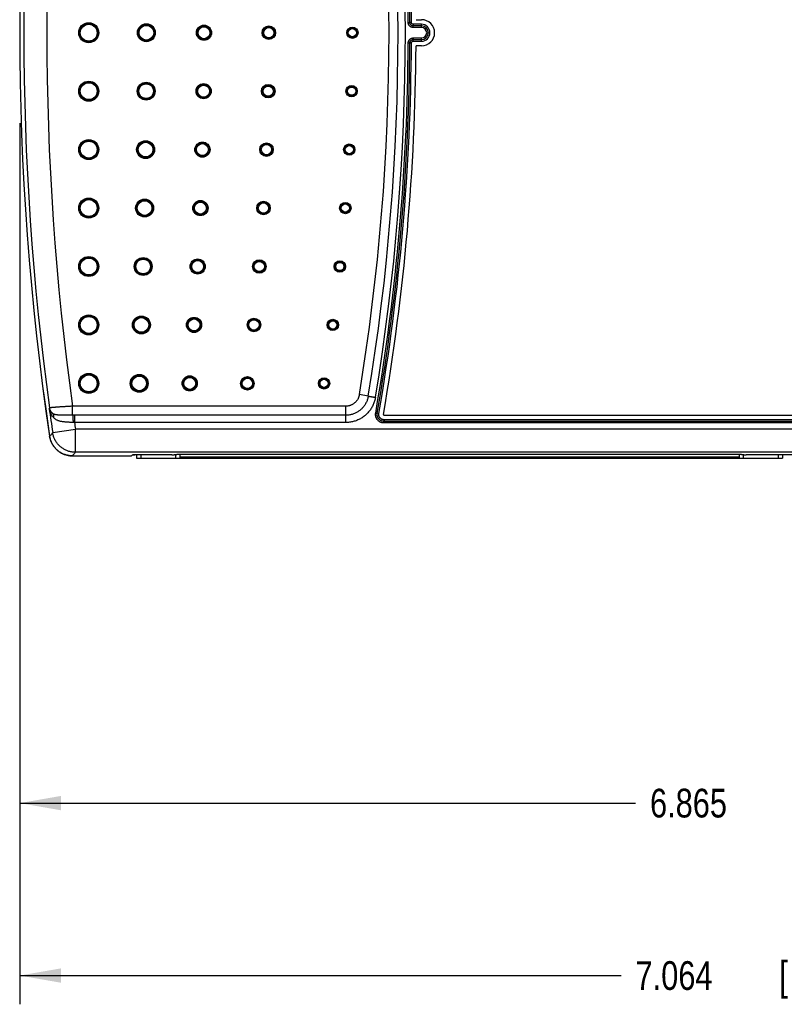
# Model space of a CAD drawing. Header units: inches. Extents: x 0 to 22, y 0 to 17.
# Tile 18 of 21: x 10.9 to 14.2, y 8.7 to 13. Entities that reach past the tile are written whole.
import ezdxf

# ---------------------------------------------------------------- set-up
doc = ezdxf.new("R2010")
doc.units = ezdxf.units.IN
doc.header["$LTSCALE"] = 1.21
doc.header["$MEASUREMENT"] = 0
doc.layers.get('0').update_dxf_attribs({"linetype": 'CONTINUOUS'})
doc.layers.add('DIMENSIONS', color=7, linetype='CONTINUOUS')
doc.styles.get("Standard").update_dxf_attribs({"font": 'txt', "width": 0.8})
doc.dimstyles.new('DIMSTYLE_1', dxfattribs={"dimtxt": 0.125, "dimasz": 0.18, "dimexe": 0.18, "dimexo": 0.0625, "dimgap": 0.09, "dimtad": 0, "dimtih": 1, "dimtoh": 1, "dimdec": 3, "dimzin": 4, "dimdsep": 46, "dimtxsty": 'STANDARD', "dimblk": '_FILLED', "dimblk1": '_FILLED', "dimblk2": '_FILLED', "dimcen": 0.09, "dimadec": 0, "dimazin": 0, "dimtp": 0.01, "dimtm": 0.01, "dimtfac": 1, "dimtdec": 3, "dimtofl": 0, "dimtmove": 0, "dimatfit": 3, "dimldrblk": '_FILLED', "dimfxl": 1, "dimtolj": 1, "dimtzin": 4, "dimarcsym": 0})

# ---------------------------------------------------------------- blocks, each defined once
blk = doc.blocks.new('_FILLED')
at = {"color": 0, "linetype": 'BYBLOCK'}
blk.add_solid([(0, 0), (-1, 0.174), (-1, -0.174)], dxfattribs=at)
blk = doc.blocks.new('*D5')
at = {"layer": 'DIMENSIONS', "color": 2, "linetype": 'CONTINUOUS'}
for p, q in [((17.7481, 12.8478), (17.7481, 9.4348)), ((10.8833, 12.5172), (10.8833, 9.4348)), ((10.8833, 9.5598), (13.5616, 9.5598)), ((17.7481, 9.5598), (15.1116, 9.5598))]:
    blk.add_line(p, q, dxfattribs=at)
at = {"layer": 'DIMENSIONS', "color": 2, "linetype": 'CONTINUOUS', "xscale": 0.18, "yscale": 0.18, "zscale": 0.18, "rotation": 180}
blk.add_blockref('_FILLED', (10.8833, 9.5598), dxfattribs=at)
at = {"layer": 'DIMENSIONS', "color": 2, "linetype": 'CONTINUOUS', "xscale": 0.18, "yscale": 0.18, "zscale": 0.18}
blk.add_blockref('_FILLED', (17.7481, 9.5598), dxfattribs=at)
at = {"layer": 'DIMENSIONS', "color": 2, "linetype": 'CONTINUOUS', "width": 0.8}
for s, p in [('6.865', (13.6241, 9.4973)), ('[', (14.2491, 9.4973)), ('174.37', (14.3491, 9.4973)), (']', (14.9491, 9.4973))]:
    blk.add_text(s, height=0.125, dxfattribs=at).set_placement(p)
blk = doc.blocks.new('*D6')
at = {"layer": 'DIMENSIONS', "color": 2, "linetype": 'CONTINUOUS'}
for p, q in [((17.9472, 12.8478), (17.9472, 8.6848)), ((10.8833, 12.3649), (10.8833, 8.6848)), ((10.8833, 8.8098), (13.4988, 8.8098)), ((17.9472, 8.8098), (15.0488, 8.8098))]:
    blk.add_line(p, q, dxfattribs=at)
at = {"layer": 'DIMENSIONS', "color": 2, "linetype": 'CONTINUOUS', "xscale": 0.18, "yscale": 0.18, "zscale": 0.18, "rotation": 180}
blk.add_blockref('_FILLED', (10.8833, 8.8098), dxfattribs=at)
at = {"layer": 'DIMENSIONS', "color": 2, "linetype": 'CONTINUOUS', "xscale": 0.18, "yscale": 0.18, "zscale": 0.18}
blk.add_blockref('_FILLED', (17.9472, 8.8098), dxfattribs=at)
at = {"layer": 'DIMENSIONS', "color": 2, "linetype": 'CONTINUOUS', "width": 0.8}
for s, p in [('7.064', (13.5613, 8.7473)), ('[', (14.1863, 8.7473)), ('179.42', (14.2863, 8.7473)), (']', (14.8863, 8.7473))]:
    blk.add_text(s, height=0.125, dxfattribs=at).set_placement(p)

msp = doc.modelspace()

# ---------------------------------------------------------------- linework, layer by layer
at = {"color": 7, "linetype": 'CONTINUOUS'}
for p, q in [((12.5725, 12.9549), (12.5795, 12.9549)), ((12.5795, 12.9549), (12.5796, 12.9549)), ((12.5866, 12.955), (12.5796, 12.9549)), ((12.5945, 12.933), (12.5945, 12.94)), ((12.5945, 12.94), (12.5946, 12.94)), ((12.6303, 12.94), (12.5945, 12.94)), ((12.6303, 12.933), (12.5945, 12.933)), ((12.5946, 12.947), (12.5946, 12.94)), ((12.6303, 12.947), (12.5946, 12.947)), ((12.6303, 12.94), (12.5946, 12.94)), ((12.6066, 12.967), (12.6307, 12.967)), ((12.6303, 12.933), (12.6303, 12.947)), ((12.5725, 12.8657), (12.5795, 12.8656)), ((12.5796, 12.8656), (12.5795, 12.8656)), ((12.5866, 12.8655), (12.5796, 12.8656)), ((12.5945, 12.8875), (12.5945, 12.8805)), ((12.5945, 12.8875), (12.6303, 12.8875)), ((12.5946, 12.8805), (12.5945, 12.8805)), ((12.5945, 12.8805), (12.6303, 12.8805)), ((12.5946, 12.8735), (12.5946, 12.8805)), ((12.5946, 12.8805), (12.6303, 12.8805)), ((12.5946, 12.8735), (12.6303, 12.8735)), ((12.6307, 12.8535), (12.6066, 12.8535)), ((12.6303, 12.8735), (12.6303, 12.8875)), ((12.399, 11.3297), (12.3601, 11.3362)), ((11.1132, 11.2465), (11.1132, 11.286)), ((12.3009, 11.286), (11.1132, 11.286)), ((12.3009, 11.215), (12.3009, 11.286)), ((11.1212, 11.2465), (11.1212, 11.215)), ((12.3009, 11.2465), (11.1212, 11.2465)), ((12.4312, 11.2562), (12.4381, 11.255)), ((12.445, 11.2539), (12.4381, 11.2551)), ((12.4381, 11.255), (12.4381, 11.2551)), ((12.4676, 11.213), (12.4676, 11.22)), ((15.949, 11.22), (12.4676, 11.22)), ((12.4676, 11.22), (12.4677, 11.22)), ((12.4677, 11.2473), (15.9489, 11.2473)), ((12.4677, 11.227), (12.4677, 11.22)), ((15.9489, 11.227), (12.4677, 11.227)), ((15.9489, 11.22), (12.4677, 11.22)), ((11.0266, 11.171), (11.1255, 11.1856)), ((12.3009, 11.215), (11.1212, 11.215)), ((11.1255, 11.0857), (11.1255, 11.1856)), ((17.2911, 11.1856), (11.1255, 11.1856)), ((15.949, 11.213), (12.4676, 11.213)), ((11.112, 11.0703), (11.3693, 11.0703)), ((17.2911, 11.0857), (11.1255, 11.0857)), ((11.3693, 11.0703), (11.3734, 11.0744)), ((11.5451, 11.0747), (11.3834, 11.0747)), ((11.3915, 11.0747), (11.3915, 11.0598)), ((11.3915, 11.0598), (14.2006, 11.0598)), ((11.4112, 11.0598), (11.4112, 11.0747)), ((11.556, 11.076), (11.5551, 11.075)), ((11.5608, 11.0763), (11.5608, 11.0598)), ((14.0216, 11.0763), (11.566, 11.0763)), ((11.5805, 11.0598), (11.5805, 11.0763)), ((14.0116, 11.0637), (11.5805, 11.0637)), ((14.0116, 11.0763), (14.0116, 11.0598)), ((14.0313, 11.0598), (14.0313, 11.076)), ((14.0325, 11.075), (14.0316, 11.076)), ((14.3721, 11.0747), (14.0425, 11.0747)), ((14.1809, 11.0747), (14.1809, 11.0598)), ((14.2006, 11.0747), (14.2006, 11.0598)), ((14.2156, 11.0745), (14.2006, 11.0745))]:
    msp.add_line(p, q, dxfattribs=at)
for centre, radius in [((11.1833, 12.9103), 0.0436), ((11.1833, 12.9103), 0.0401), ((11.1833, 12.9103), 0.0401), ((11.1833, 12.9103), 0.0366), ((11.4339, 12.9103), 0.0389), ((11.4339, 12.9103), 0.0354), ((11.4339, 12.9103), 0.0354), ((11.4339, 12.9103), 0.0319), ((11.6845, 12.9103), 0.033), ((11.6845, 12.9103), 0.0295), ((11.6845, 12.9103), 0.0295), ((11.6845, 12.9103), 0.026), ((11.9665, 12.9103), 0.0295), ((11.9665, 12.9103), 0.026), ((11.9665, 12.9103), 0.0259), ((11.9665, 12.9103), 0.0224), ((12.3299, 12.9103), 0.0248), ((12.3299, 12.9103), 0.0213), ((12.3299, 12.9103), 0.0212), ((12.3299, 12.9103), 0.0177), ((11.1833, 12.6561), 0.0436), ((11.1833, 12.6561), 0.0401), ((11.1833, 12.6561), 0.0401), ((11.1833, 12.6561), 0.0366), ((11.4331, 12.6561), 0.0389), ((11.4331, 12.6561), 0.0354), ((11.4331, 12.6561), 0.0354), ((11.4331, 12.6561), 0.0319), ((11.6828, 12.6561), 0.033), ((11.6828, 12.6561), 0.0295), ((11.6828, 12.6561), 0.0295), ((11.6828, 12.6561), 0.026), ((11.9639, 12.6561), 0.0295), ((11.9639, 12.6561), 0.026), ((11.9639, 12.6561), 0.0259), ((11.9639, 12.6561), 0.0224), ((12.3265, 12.6561), 0.0248), ((12.3265, 12.6561), 0.0213), ((12.3265, 12.6561), 0.0212), ((12.3265, 12.6561), 0.0177), ((11.1833, 12.4019), 0.0436), ((11.1833, 12.4019), 0.0401), ((11.1833, 12.4019), 0.0401), ((11.1833, 12.4019), 0.0366), ((11.4305, 12.4019), 0.0389), ((11.4305, 12.4019), 0.0354), ((11.4305, 12.4019), 0.0354), ((11.4305, 12.4019), 0.0319), ((11.6777, 12.4019), 0.033), ((11.6777, 12.4019), 0.0295), ((11.6777, 12.4019), 0.0295), ((11.6777, 12.4019), 0.026), ((11.9562, 12.4019), 0.0295), ((11.9562, 12.4019), 0.026), ((11.9562, 12.4019), 0.0259), ((11.9562, 12.4019), 0.0224), ((12.3163, 12.4019), 0.0248), ((12.3163, 12.4019), 0.0213), ((12.3163, 12.4019), 0.0212), ((12.3163, 12.4019), 0.0177), ((11.1833, 12.1478), 0.0436), ((11.1833, 12.1478), 0.0401), ((11.1833, 12.1478), 0.0401), ((11.1833, 12.1478), 0.0366), ((11.4262, 12.1478), 0.0389), ((11.4262, 12.1478), 0.0354), ((11.4262, 12.1478), 0.0354), ((11.4262, 12.1478), 0.0319), ((11.669, 12.1478), 0.033), ((11.669, 12.1478), 0.0295), ((11.669, 12.1478), 0.0295), ((11.669, 12.1478), 0.026), ((11.9432, 12.1478), 0.0295), ((11.9432, 12.1478), 0.026), ((11.9432, 12.1478), 0.0259), ((11.9432, 12.1478), 0.0224), ((12.2993, 12.1478), 0.0248), ((12.2993, 12.1478), 0.0212), ((12.2993, 12.1478), 0.0213), ((12.2993, 12.1478), 0.0177), ((11.1833, 11.8936), 0.0436), ((11.1833, 11.8936), 0.0401), ((11.1833, 11.8936), 0.0401), ((11.1833, 11.8936), 0.0366), ((11.4201, 11.8936), 0.0389), ((11.4201, 11.8936), 0.0354), ((11.4201, 11.8936), 0.0354), ((11.4201, 11.8936), 0.0319), ((11.657, 11.8936), 0.033), ((11.657, 11.8936), 0.0295), ((11.657, 11.8936), 0.0295), ((11.657, 11.8936), 0.026), ((11.9251, 11.8936), 0.0295), ((11.9251, 11.8936), 0.026), ((11.9251, 11.8936), 0.0259), ((11.9251, 11.8936), 0.0224), ((12.2753, 11.8936), 0.0248), ((12.2753, 11.8936), 0.0213), ((12.2753, 11.8936), 0.0212), ((12.2753, 11.8936), 0.0177), ((11.1833, 11.6394), 0.0436), ((11.1833, 11.6394), 0.0401), ((11.1833, 11.6394), 0.0401), ((11.1833, 11.6394), 0.0366), ((11.4124, 11.6394), 0.0389), ((11.4124, 11.6394), 0.0354), ((11.4124, 11.6394), 0.0354), ((11.4124, 11.6394), 0.0319), ((11.6414, 11.6394), 0.033), ((11.6414, 11.6394), 0.0295), ((11.6414, 11.6394), 0.0295), ((11.6414, 11.6394), 0.026), ((11.9017, 11.6394), 0.0295), ((11.9017, 11.6394), 0.026), ((11.9017, 11.6394), 0.0259), ((11.9017, 11.6394), 0.0224), ((12.2445, 11.6394), 0.0248), ((12.2445, 11.6394), 0.0212), ((12.2445, 11.6394), 0.0213), ((12.2445, 11.6394), 0.0177), ((11.1833, 11.3853), 0.0436), ((11.1833, 11.3853), 0.0401), ((11.1833, 11.3853), 0.0401), ((11.1833, 11.3853), 0.0366), ((11.4029, 11.3853), 0.0389), ((11.4029, 11.3853), 0.0354), ((11.4029, 11.3853), 0.0354), ((11.4029, 11.3853), 0.0319), ((11.6224, 11.3853), 0.033), ((11.6224, 11.3853), 0.0295), ((11.6224, 11.3853), 0.0295), ((11.6224, 11.3853), 0.026), ((11.8731, 11.3853), 0.0295), ((11.8731, 11.3853), 0.026), ((11.8731, 11.3853), 0.0259), ((11.8731, 11.3853), 0.0224), ((12.2067, 11.3853), 0.0248), ((12.2067, 11.3853), 0.0213), ((12.2067, 11.3853), 0.0212), ((12.2067, 11.3853), 0.0177)]:
    msp.add_circle(centre, radius, dxfattribs=at)
for centre, radius, start, end in [((22.7881, 12.9103), 11.905, 171.52374, 188.47626), ((22.7883, 12.9103), 11.905, 171.52374, 188.47626), ((2.8299, 12.9103), 9.7427, 0.2623, 9.77449), ((2.8299, 12.9103), 9.7497, 0.2623, 9.77449), ((2.8299, 12.9103), 9.7498, 0.26261, 9.77413), ((2.8299, 12.9103), 9.7568, 0.26261, 9.77413), ((22.7883, 12.9103), 11.8875, 172.11014, 187.88986), ((22.7883, 12.9103), 11.7875, 172.07967, 187.92033), ((2.8299, 12.9103), 9.6593, 350.62119, 9.37881), ((2.8299, 12.9103), 9.6987, 350.62119, 9.37881), ((2.8299, 12.9103), 9.7303, 350.62131, 9.3787), ((12.6303, 12.9103), 0.0368, 270, 90), ((12.6303, 12.9103), 0.0297, 270, 90), ((12.6303, 12.9103), 0.0298, 270, 90), ((12.6303, 12.9103), 0.0227, 270, 90), ((12.6307, 12.9103), 0.0568, 270, 90), ((2.8299, 12.9103), 9.7427, 350.22551, 359.7377), ((2.8299, 12.9103), 9.7497, 350.22551, 359.7377), ((2.8299, 12.9103), 9.7498, 350.22587, 359.73739), ((2.8299, 12.9103), 9.7568, 350.22587, 359.73739), ((2.83, 12.9103), 9.7768, 350.22437, 359.66737), ((22.7883, 12.9103), 11.8896, 187.89869, 188.41168), ((22.7883, 12.9103), 11.7896, 188.2674, 188.41168)]:
    msp.add_arc(centre, radius, start, end, dxfattribs=at)
for points, knots in [([(12.5945, 12.933), (12.5938, 12.933), (12.5924, 12.933), (12.5902, 12.9334), (12.5881, 12.9339), (12.5861, 12.9346), (12.5842, 12.9355), (12.5823, 12.9366), (12.5806, 12.9379), (12.579, 12.9394), (12.5775, 12.941), (12.5762, 12.9427), (12.5751, 12.9445), (12.5742, 12.9465), (12.5734, 12.9485), (12.5729, 12.9506), (12.5726, 12.9527), (12.5725, 12.9542), (12.5725, 12.9549)], [0, 0, 0, 0, 0.061849, 0.124205, 0.186875, 0.249655, 0.312347, 0.374918, 0.437488, 0.500122, 0.562743, 0.62529, 0.687851, 0.750545, 0.813306, 0.875936, 0.93823, 1, 1, 1, 1]), ([(12.5945, 12.94), (12.5939, 12.94), (12.5928, 12.94), (12.5912, 12.9403), (12.5895, 12.9408), (12.588, 12.9414), (12.5865, 12.9422), (12.5851, 12.9432), (12.5839, 12.9443), (12.5828, 12.9456), (12.5818, 12.9469), (12.581, 12.9484), (12.5803, 12.9499), (12.5799, 12.9516), (12.5796, 12.9532), (12.5795, 12.9543), (12.5795, 12.9549)], [0, 0, 0, 0, 0.071584, 0.143145, 0.214667, 0.286134, 0.357533, 0.428848, 0.500085, 0.571306, 0.642573, 0.713916, 0.785348, 0.856856, 0.928413, 1, 1, 1, 1]), ([(12.5946, 12.94), (12.594, 12.94), (12.5929, 12.9401), (12.5912, 12.9404), (12.5896, 12.9408), (12.588, 12.9415), (12.5866, 12.9423), (12.5852, 12.9433), (12.5839, 12.9444), (12.5828, 12.9456), (12.5818, 12.947), (12.581, 12.9485), (12.5804, 12.95), (12.5799, 12.9516), (12.5796, 12.9533), (12.5796, 12.9544), (12.5796, 12.9549)], [0, 0, 0, 0, 0.071624, 0.143254, 0.214893, 0.286536, 0.358162, 0.429752, 0.501292, 0.57278, 0.644202, 0.715546, 0.786806, 0.85798, 0.929051, 1, 1, 1, 1]), ([(12.5946, 12.947), (12.5942, 12.947), (12.5935, 12.9471), (12.5925, 12.9473), (12.5915, 12.9476), (12.5906, 12.9481), (12.5897, 12.9486), (12.5889, 12.9493), (12.5882, 12.9501), (12.5876, 12.951), (12.5871, 12.952), (12.5868, 12.9529), (12.5866, 12.954), (12.5866, 12.9546), (12.5866, 12.955)], [0, 0, 0, 0, 0.081439, 0.164066, 0.247687, 0.33201, 0.416689, 0.501402, 0.585926, 0.67011, 0.753771, 0.836732, 0.918836, 1, 1, 1, 1]), ([(12.5725, 12.8657), (12.5725, 12.8664), (12.5726, 12.8678), (12.5729, 12.8699), (12.5734, 12.872), (12.5742, 12.874), (12.5751, 12.876), (12.5762, 12.8778), (12.5775, 12.8796), (12.579, 12.8812), (12.5806, 12.8826), (12.5823, 12.8839), (12.5842, 12.885), (12.5861, 12.8859), (12.5882, 12.8866), (12.5902, 12.8872), (12.5924, 12.8875), (12.5938, 12.8875), (12.5945, 12.8875)], [0, 0, 0, 0, 0.061845, 0.124198, 0.186868, 0.24965, 0.312345, 0.374914, 0.437477, 0.500105, 0.562723, 0.625267, 0.687822, 0.750507, 0.813267, 0.875904, 0.938212, 1, 1, 1, 1]), ([(12.5795, 12.8656), (12.5795, 12.8662), (12.5796, 12.8673), (12.5799, 12.869), (12.5803, 12.8706), (12.581, 12.8721), (12.5818, 12.8736), (12.5828, 12.875), (12.5839, 12.8762), (12.5852, 12.8773), (12.5865, 12.8783), (12.588, 12.8791), (12.5895, 12.8797), (12.5912, 12.8802), (12.5928, 12.8805), (12.5939, 12.8805), (12.5945, 12.8805)], [0, 0, 0, 0, 0.071584, 0.143143, 0.214663, 0.286131, 0.357535, 0.428855, 0.500093, 0.57131, 0.642573, 0.713913, 0.785347, 0.856857, 0.928417, 1, 1, 1, 1]), ([(12.5796, 12.8656), (12.5796, 12.8661), (12.5796, 12.8672), (12.5799, 12.8689), (12.5804, 12.8705), (12.581, 12.872), (12.5818, 12.8735), (12.5828, 12.8749), (12.5839, 12.8761), (12.5852, 12.8773), (12.5866, 12.8782), (12.588, 12.879), (12.5896, 12.8797), (12.5912, 12.8802), (12.5929, 12.8804), (12.594, 12.8805), (12.5946, 12.8805)], [0, 0, 0, 0, 0.07095, 0.14202, 0.213194, 0.284454, 0.355798, 0.42722, 0.498708, 0.570248, 0.641838, 0.713464, 0.785107, 0.856746, 0.928376, 1, 1, 1, 1]), ([(12.5866, 12.8655), (12.5866, 12.8659), (12.5866, 12.8666), (12.5868, 12.8676), (12.5871, 12.8686), (12.5876, 12.8695), (12.5882, 12.8704), (12.5889, 12.8712), (12.5897, 12.8719), (12.5906, 12.8725), (12.5915, 12.8729), (12.5925, 12.8733), (12.5935, 12.8735), (12.5942, 12.8735), (12.5946, 12.8735)], [0, 0, 0, 0, 0.081164, 0.163268, 0.246229, 0.32989, 0.414074, 0.498598, 0.583311, 0.66799, 0.752314, 0.835934, 0.918561, 1, 1, 1, 1]), ([(12.3601, 11.3362), (12.3598, 11.3347), (12.3592, 11.3316), (12.3579, 11.3271), (12.3563, 11.3227), (12.3543, 11.3185), (12.352, 11.3144), (12.3493, 11.3105), (12.3464, 11.3068), (12.3432, 11.3033), (12.3397, 11.3002), (12.336, 11.2973), (12.3321, 11.2947), (12.328, 11.2924), (12.3237, 11.2904), (12.3193, 11.2888), (12.3148, 11.2875), (12.3102, 11.2866), (12.3055, 11.2861), (12.3024, 11.286), (12.3009, 11.286)], [0, 0, 0, 0, 0.054799, 0.110039, 0.165601, 0.221371, 0.277234, 0.333073, 0.388805, 0.444448, 0.500046, 0.555645, 0.611287, 0.667013, 0.722839, 0.778683, 0.834434, 0.889979, 0.945208, 1, 1, 1, 1]), ([(12.399, 11.3297), (12.3986, 11.3274), (12.3977, 11.3229), (12.3958, 11.3161), (12.3935, 11.3095), (12.3907, 11.3031), (12.3874, 11.2969), (12.3838, 11.2909), (12.3797, 11.2852), (12.3752, 11.2798), (12.3704, 11.2748), (12.3653, 11.2701), (12.3598, 11.2658), (12.354, 11.2618), (12.348, 11.2583), (12.3417, 11.2552), (12.3352, 11.2526), (12.3286, 11.2504), (12.3218, 11.2487), (12.3149, 11.2475), (12.3079, 11.2467), (12.3032, 11.2465), (12.3009, 11.2465)], [0, 0, 0, 0, 0.050174, 0.100319, 0.150406, 0.200435, 0.250418, 0.300368, 0.350296, 0.400211, 0.450115, 0.500011, 0.549908, 0.599811, 0.649725, 0.699652, 0.749598, 0.799579, 0.849605, 0.899692, 0.949834, 1, 1, 1, 1]), ([(12.4301, 11.3246), (12.4297, 11.3219), (12.4286, 11.3165), (12.4265, 11.3085), (12.4238, 11.3005), (12.4207, 11.2928), (12.417, 11.2852), (12.4129, 11.2779), (12.4083, 11.2708), (12.4032, 11.2641), (12.3978, 11.2577), (12.3919, 11.2517), (12.3857, 11.246), (12.3791, 11.2408), (12.3722, 11.236), (12.365, 11.2316), (12.3575, 11.2278), (12.3498, 11.2244), (12.3419, 11.2215), (12.3338, 11.2191), (12.3257, 11.2173), (12.3174, 11.216), (12.3091, 11.2152), (12.3036, 11.215), (12.3009, 11.215)], [0, 0, 0, 0, 0.044776, 0.089812, 0.135103, 0.180584, 0.226197, 0.271882, 0.317583, 0.363244, 0.408855, 0.454432, 0.499989, 0.545545, 0.591119, 0.636726, 0.682385, 0.728084, 0.773769, 0.819383, 0.864868, 0.910164, 0.955209, 1, 1, 1, 1]), ([(12.399, 11.3297), (12.3992, 11.3297), (12.3997, 11.3296), (12.4006, 11.3295), (12.4017, 11.3293), (12.4031, 11.3291), (12.4048, 11.3288), (12.4066, 11.3285), (12.4087, 11.3281), (12.4109, 11.3278), (12.4133, 11.3274), (12.4159, 11.327), (12.4186, 11.3265), (12.4214, 11.326), (12.4242, 11.3256), (12.4272, 11.3251), (12.4291, 11.3248), (12.4301, 11.3246)], [0, 0, 0, 0, 0.020159, 0.048888, 0.085935, 0.130977, 0.183621, 0.243405, 0.309808, 0.382248, 0.460091, 0.542659, 0.62923, 0.719045, 0.811313, 0.905223, 1, 1, 1, 1]), ([(11.0133, 11.2785), (11.0131, 11.2782), (11.0127, 11.2778), (11.0121, 11.2771), (11.0117, 11.2766), (11.0115, 11.2764)], [0, 0, 0, 0, 0.333323, 0.666657, 1, 1, 1, 1]), ([(11.0251, 11.2553), (11.0238, 11.2563), (11.0213, 11.2586), (11.018, 11.2624), (11.0152, 11.2667), (11.0129, 11.2714), (11.0119, 11.2747), (11.0115, 11.2764)], [0, 0, 0, 0, 0.194725, 0.39362, 0.595399, 0.798172, 1, 1, 1, 1]), ([(11.0304, 11.2363), (11.0291, 11.2377), (11.0266, 11.2408), (11.0232, 11.2458), (11.02, 11.2512), (11.0172, 11.257), (11.0148, 11.2632), (11.0129, 11.2697), (11.0119, 11.2741), (11.0115, 11.2764)], [0, 0, 0, 0, 0.1285, 0.263278, 0.403476, 0.548406, 0.697014, 0.847944, 1, 1, 1, 1]), ([(11.1132, 11.286), (11.1109, 11.2859), (11.1062, 11.2856), (11.0992, 11.2852), (11.0923, 11.2848), (11.0856, 11.2844), (11.0789, 11.284), (11.0725, 11.2836), (11.0662, 11.2832), (11.0602, 11.2828), (11.0544, 11.2824), (11.049, 11.282), (11.0438, 11.2816), (11.039, 11.2812), (11.0345, 11.2809), (11.0304, 11.2805), (11.0267, 11.2802), (11.0234, 11.2799), (11.0206, 11.2796), (11.0183, 11.2793), (11.0164, 11.2791), (11.0149, 11.2789), (11.014, 11.2787), (11.0135, 11.2786), (11.0133, 11.2785)], [0, 0, 0, 0, 0.07014, 0.139867, 0.208826, 0.276682, 0.343119, 0.407831, 0.470518, 0.530893, 0.588678, 0.643606, 0.695418, 0.743867, 0.788714, 0.829728, 0.8667, 0.899442, 0.927798, 0.951632, 0.970835, 0.985321, 0.995038, 1, 1, 1, 1]), ([(11.0251, 11.2553), (11.0243, 11.2561), (11.0228, 11.2577), (11.0207, 11.2602), (11.0189, 11.263), (11.0173, 11.2659), (11.0159, 11.2689), (11.0148, 11.272), (11.0139, 11.2752), (11.0135, 11.2774), (11.0133, 11.2785)], [0, 0, 0, 0, 0.124985, 0.250026, 0.375061, 0.500088, 0.625104, 0.750111, 0.875105, 1, 1, 1, 1]), ([(11.1132, 11.2465), (11.111, 11.2465), (11.1067, 11.2465), (11.1002, 11.2465), (11.0938, 11.2464), (11.0874, 11.2464), (11.0812, 11.2464), (11.075, 11.2465), (11.069, 11.2466), (11.0632, 11.2467), (11.0576, 11.247), (11.0522, 11.2473), (11.0472, 11.2478), (11.0425, 11.2484), (11.0381, 11.2493), (11.0342, 11.2504), (11.0307, 11.2517), (11.0277, 11.2534), (11.0259, 11.2546), (11.0251, 11.2553)], [0, 0, 0, 0, 0.072808, 0.145102, 0.216727, 0.287573, 0.3575, 0.426208, 0.493343, 0.558504, 0.621249, 0.681169, 0.737876, 0.791046, 0.840348, 0.885648, 0.927095, 0.965037, 1, 1, 1, 1]), ([(11.0251, 11.2553), (11.0256, 11.2548), (11.0265, 11.2537), (11.0277, 11.2519), (11.0287, 11.25), (11.0295, 11.2479), (11.0301, 11.2458), (11.0305, 11.2435), (11.0307, 11.2411), (11.0306, 11.2387), (11.0305, 11.2371), (11.0304, 11.2363)], [0, 0, 0, 0, 0.103138, 0.207382, 0.313198, 0.421032, 0.53125, 0.644123, 0.759826, 0.878439, 1, 1, 1, 1]), ([(11.1151, 11.2152), (11.1128, 11.2153), (11.1082, 11.2155), (11.1013, 11.2158), (11.0946, 11.2161), (11.0879, 11.2165), (11.0814, 11.217), (11.0752, 11.2177), (11.0692, 11.2185), (11.0636, 11.2194), (11.0582, 11.2206), (11.0532, 11.2221), (11.0485, 11.2238), (11.0441, 11.2257), (11.0401, 11.2279), (11.0365, 11.2304), (11.0332, 11.2332), (11.0313, 11.2352), (11.0304, 11.2363)], [0, 0, 0, 0, 0.077232, 0.153984, 0.229794, 0.3042, 0.376649, 0.446631, 0.513822, 0.578039, 0.63926, 0.697582, 0.753149, 0.806144, 0.856871, 0.905739, 0.953249, 1, 1, 1, 1]), ([(11.1212, 11.2465), (11.1203, 11.2465), (11.1185, 11.2465), (11.1159, 11.2465), (11.1141, 11.2465), (11.1132, 11.2465)], [0, 0, 0, 0, 0.333564, 0.666915, 1, 1, 1, 1]), ([(11.1132, 11.2465), (11.1133, 11.2463), (11.1134, 11.2458), (11.1136, 11.2449), (11.1137, 11.2438), (11.1139, 11.2424), (11.1141, 11.2407), (11.1142, 11.2389), (11.1144, 11.2368), (11.1145, 11.2345), (11.1146, 11.2321), (11.1147, 11.2295), (11.1148, 11.2268), (11.1149, 11.224), (11.115, 11.2211), (11.1151, 11.2182), (11.1151, 11.2162), (11.1151, 11.2152)], [0, 0, 0, 0, 0.020639, 0.049597, 0.086728, 0.131764, 0.18434, 0.244018, 0.310291, 0.382592, 0.460299, 0.542744, 0.629214, 0.718961, 0.811211, 0.905164, 1, 1, 1, 1]), ([(12.4676, 11.213), (12.4666, 11.213), (12.4644, 11.2131), (12.4612, 11.2135), (12.4581, 11.2142), (12.455, 11.2152), (12.452, 11.2164), (12.4492, 11.2179), (12.4464, 11.2196), (12.4439, 11.2216), (12.4415, 11.2237), (12.4393, 11.2261), (12.4373, 11.2287), (12.4356, 11.2314), (12.4341, 11.2342), (12.4329, 11.2372), (12.4319, 11.2403), (12.4312, 11.2434), (12.4308, 11.2466), (12.4306, 11.2498), (12.4307, 11.2531), (12.431, 11.2552), (12.4312, 11.2562)], [0, 0, 0, 0, 0.049774, 0.099777, 0.149882, 0.199962, 0.249979, 0.299993, 0.350019, 0.400031, 0.450034, 0.500037, 0.550039, 0.600041, 0.650055, 0.700079, 0.750089, 0.800104, 0.850182, 0.900273, 0.950254, 1, 1, 1, 1]), ([(12.4676, 11.22), (12.4667, 11.22), (12.4649, 11.2201), (12.4621, 11.2204), (12.4595, 11.2211), (12.4569, 11.2219), (12.4543, 11.223), (12.4519, 11.2244), (12.4496, 11.2259), (12.4475, 11.2276), (12.4456, 11.2296), (12.4438, 11.2317), (12.4422, 11.2339), (12.4409, 11.2363), (12.4397, 11.2388), (12.4388, 11.2414), (12.4382, 11.2441), (12.4378, 11.2468), (12.4376, 11.2496), (12.4377, 11.2523), (12.4379, 11.2541), (12.4381, 11.255)], [0, 0, 0, 0, 0.052714, 0.105405, 0.158074, 0.21072, 0.263346, 0.315955, 0.36855, 0.421134, 0.473712, 0.526288, 0.578866, 0.63145, 0.684045, 0.736654, 0.78928, 0.841926, 0.894595, 0.947286, 1, 1, 1, 1]), ([(12.4677, 11.22), (12.4668, 11.22), (12.4649, 11.2201), (12.4622, 11.2205), (12.4595, 11.2211), (12.4569, 11.222), (12.4544, 11.2231), (12.452, 11.2244), (12.4497, 11.2259), (12.4476, 11.2277), (12.4456, 11.2296), (12.4439, 11.2317), (12.4423, 11.234), (12.4409, 11.2364), (12.4398, 11.2389), (12.4389, 11.2415), (12.4382, 11.2442), (12.4378, 11.2469), (12.4377, 11.2496), (12.4378, 11.2524), (12.438, 11.2542), (12.4381, 11.2551)], [0, 0, 0, 0, 0.052582, 0.105166, 0.157757, 0.210362, 0.262987, 0.315625, 0.368264, 0.420899, 0.473532, 0.526163, 0.578796, 0.631431, 0.68407, 0.736714, 0.789366, 0.842026, 0.894689, 0.947349, 1, 1, 1, 1]), ([(12.4677, 11.227), (12.4669, 11.227), (12.4653, 11.2271), (12.463, 11.2275), (12.4607, 11.2281), (12.4585, 11.2289), (12.4564, 11.2299), (12.4544, 11.2312), (12.4526, 11.2326), (12.4509, 11.2343), (12.4493, 11.2361), (12.448, 11.238), (12.4469, 11.2401), (12.446, 11.2423), (12.4453, 11.2446), (12.4449, 11.2469), (12.4447, 11.2492), (12.4447, 11.2516), (12.4449, 11.2531), (12.445, 11.2539)], [0, 0, 0, 0, 0.058347, 0.117058, 0.175969, 0.234911, 0.293796, 0.352677, 0.411581, 0.470473, 0.529351, 0.588247, 0.647149, 0.706017, 0.764904, 0.823891, 0.882868, 0.941636, 1, 1, 1, 1]), ([(12.4648, 11.2503), (12.4648, 11.2501), (12.4648, 11.2497), (12.4649, 11.2492), (12.4651, 11.2487), (12.4654, 11.2483), (12.4658, 11.2479), (12.4662, 11.2476), (12.4667, 11.2474), (12.4672, 11.2473), (12.4675, 11.2473), (12.4677, 11.2473)], [0, 0, 0, 0, 0.111659, 0.223746, 0.335587, 0.446862, 0.557828, 0.668868, 0.779876, 0.89037, 1, 1, 1, 1]), ([(11.1212, 11.215), (11.1205, 11.215), (11.1191, 11.2151), (11.1171, 11.2152), (11.1158, 11.2152), (11.1151, 11.2152)], [0, 0, 0, 0, 0.333979, 0.667361, 1, 1, 1, 1]), ([(11.0131, 11.1555), (11.0135, 11.1531), (11.0143, 11.1485), (11.0161, 11.1416), (11.0184, 11.1348), (11.0212, 11.1283), (11.0244, 11.1219), (11.028, 11.1158), (11.0321, 11.11), (11.0366, 11.1045), (11.0414, 11.0993), (11.0467, 11.0944), (11.0522, 11.09), (11.0581, 11.0859), (11.0642, 11.0823), (11.0705, 11.0792), (11.0771, 11.0764), (11.0839, 11.0742), (11.0908, 11.0724), (11.0978, 11.0712), (11.1049, 11.0704), (11.1096, 11.0703), (11.112, 11.0703)], [0, 0, 0, 0, 0.049994, 0.100063, 0.150079, 0.200021, 0.250062, 0.300097, 0.350021, 0.400016, 0.450051, 0.500001, 0.54995, 0.599985, 0.64998, 0.699904, 0.749938, 0.799979, 0.849921, 0.899937, 0.950006, 1, 1, 1, 1]), ([(11.0266, 11.171), (11.0251, 11.1693), (11.0222, 11.1658), (11.0178, 11.1606), (11.0148, 11.1572), (11.0133, 11.1555)], [0, 0, 0, 0, 0.333104, 0.666437, 1, 1, 1, 1]), ([(11.1122, 11.0703), (11.1098, 11.0703), (11.1051, 11.0704), (11.098, 11.0712), (11.091, 11.0724), (11.0841, 11.0742), (11.0773, 11.0764), (11.0708, 11.0792), (11.0644, 11.0823), (11.0583, 11.0859), (11.0524, 11.09), (11.0469, 11.0944), (11.0417, 11.0993), (11.0368, 11.1045), (11.0323, 11.11), (11.0282, 11.1158), (11.0246, 11.1219), (11.0214, 11.1283), (11.0186, 11.1348), (11.0163, 11.1416), (11.0146, 11.1485), (11.0137, 11.1531), (11.0133, 11.1555)], [0, 0, 0, 0, 0.05002, 0.100064, 0.150045, 0.200074, 0.250065, 0.300051, 0.350064, 0.400018, 0.450026, 0.5, 0.549974, 0.599982, 0.649936, 0.699949, 0.749935, 0.799926, 0.849955, 0.899936, 0.94998, 1, 1, 1, 1]), ([(11.1255, 11.0857), (11.1231, 11.0857), (11.1184, 11.0859), (11.1113, 11.0866), (11.1043, 11.0879), (11.0974, 11.0896), (11.0906, 11.0919), (11.0841, 11.0946), (11.0777, 11.0978), (11.0716, 11.1014), (11.0657, 11.1055), (11.0602, 11.1099), (11.0549, 11.1148), (11.0501, 11.12), (11.0456, 11.1255), (11.0415, 11.1313), (11.0379, 11.1374), (11.0347, 11.1438), (11.0319, 11.1504), (11.0296, 11.1571), (11.0278, 11.164), (11.027, 11.1687), (11.0266, 11.171)], [0, 0, 0, 0, 0.049987, 0.099978, 0.149973, 0.19997, 0.24997, 0.299973, 0.349978, 0.399985, 0.449992, 0.5, 0.550008, 0.600015, 0.650022, 0.700027, 0.75003, 0.80003, 0.850027, 0.900022, 0.950013, 1, 1, 1, 1]), ([(11.1255, 11.0857), (11.124, 11.084), (11.1211, 11.0805), (11.1166, 11.0754), (11.1137, 11.072), (11.1122, 11.0703)], [0, 0, 0, 0, 0.333165, 0.666506, 1, 1, 1, 1]), ([(11.3734, 11.0744), (11.3734, 11.0744), (11.3736, 11.0744), (11.3739, 11.0745), (11.3743, 11.0745), (11.3749, 11.0745), (11.3756, 11.0746), (11.3765, 11.0746), (11.3775, 11.0746), (11.3785, 11.0747), (11.3797, 11.0747), (11.3809, 11.0747), (11.3821, 11.0747), (11.383, 11.0747), (11.3834, 11.0747)], [0, 0, 0, 0, 0.013295, 0.042469, 0.087302, 0.146563, 0.219626, 0.306083, 0.403959, 0.510714, 0.625389, 0.747154, 0.873072, 1, 1, 1, 1]), ([(11.383, 11.0742), (11.3823, 11.0742), (11.381, 11.0741), (11.3791, 11.074), (11.3774, 11.074), (11.376, 11.0739), (11.3747, 11.0738), (11.374, 11.0737), (11.3737, 11.0737)], [0, 0, 0, 0, 0.222017, 0.4241, 0.604125, 0.761046, 0.893268, 1, 1, 1, 1]), ([(11.3915, 11.0744), (11.3911, 11.0744), (11.3898, 11.0743), (11.3877, 11.0743), (11.3854, 11.0742), (11.384, 11.0742), (11.3834, 11.0742)], [0, 0, 0, 0, 0.162045, 0.474913, 0.770918, 1, 1, 1, 1]), ([(11.5451, 11.0747), (11.5455, 11.0747), (11.5463, 11.0747), (11.5476, 11.0747), (11.5488, 11.0747), (11.55, 11.0747), (11.551, 11.0748), (11.552, 11.0748), (11.5528, 11.0748), (11.5536, 11.0749), (11.5542, 11.0749), (11.5546, 11.0749), (11.5549, 11.075), (11.555, 11.075), (11.5551, 11.075)], [0, 0, 0, 0, 0.126928, 0.252846, 0.374611, 0.489286, 0.596041, 0.693917, 0.780374, 0.853437, 0.912698, 0.957531, 0.986705, 1, 1, 1, 1]), ([(11.556, 11.076), (11.556, 11.076), (11.5562, 11.076), (11.5565, 11.0761), (11.5569, 11.0761), (11.5575, 11.0761), (11.5582, 11.0762), (11.5591, 11.0762), (11.5601, 11.0762), (11.5611, 11.0763), (11.5623, 11.0763), (11.5635, 11.0763), (11.5647, 11.0763), (11.5656, 11.0763), (11.566, 11.0763)], [0, 0, 0, 0, 0.013295, 0.042469, 0.087302, 0.146563, 0.219626, 0.306083, 0.403959, 0.510714, 0.625389, 0.747154, 0.873072, 1, 1, 1, 1]), ([(14.0216, 11.0763), (14.022, 11.0763), (14.0229, 11.0763), (14.0241, 11.0763), (14.0253, 11.0763), (14.0265, 11.0763), (14.0275, 11.0762), (14.0285, 11.0762), (14.0294, 11.0762), (14.0301, 11.0761), (14.0307, 11.0761), (14.0311, 11.0761), (14.0314, 11.076), (14.0316, 11.076), (14.0316, 11.076)], [0, 0, 0, 0, 0.126928, 0.252846, 0.374611, 0.489286, 0.596041, 0.693917, 0.780374, 0.853437, 0.912698, 0.957531, 0.986705, 1, 1, 1, 1]), ([(14.0325, 11.075), (14.0326, 11.075), (14.0327, 11.075), (14.033, 11.0749), (14.0334, 11.0749), (14.034, 11.0749), (14.0348, 11.0748), (14.0356, 11.0748), (14.0366, 11.0748), (14.0377, 11.0747), (14.0388, 11.0747), (14.04, 11.0747), (14.0413, 11.0747), (14.0421, 11.0747), (14.0425, 11.0747)], [0, 0, 0, 0, 0.013295, 0.042469, 0.087302, 0.146563, 0.219626, 0.306083, 0.403959, 0.510714, 0.625389, 0.747154, 0.873072, 1, 1, 1, 1])]:
    msp.add_open_spline(points, degree=3, knots=knots, dxfattribs=at)
for points in [[(11.3729, 11.0736), (11.3728, 11.0736), (11.3727, 11.0735), (11.3725, 11.0735)], [(11.3737, 11.0737), (11.3734, 11.0736), (11.3732, 11.0736), (11.3729, 11.0736)], [(11.3834, 11.0742), (11.3833, 11.0742), (11.3831, 11.0742), (11.383, 11.0742)]]:
    msp.add_open_spline(points, degree=3, dxfattribs=at)

# ---------------------------------------------------------------- dimensions: what is measured, and where the dimension line sits
at = {"layer": 'DIMENSIONS', "color": 2, "linetype": 'CONTINUOUS'}
dim = msp.add_linear_dim(base=(17.7481, 9.5598), p1=(10.8833, 12.5172), p2=(17.7481, 12.8478), dimstyle='DIMSTYLE_1', dxfattribs=at)
dim.commit()
dim.dimension.update_dxf_attribs({"geometry": '*D5', "text_midpoint": (14.3366, 9.5598), "dimtype": 160})
dim = msp.add_linear_dim(base=(10.8833, 8.8098), p1=(17.9472, 12.8478), p2=(10.8833, 12.3649), angle=180, dimstyle='DIMSTYLE_1', dxfattribs=at)
dim.commit()
dim.dimension.update_dxf_attribs({"geometry": '*D6', "text_midpoint": (14.2738, 8.8098), "dimtype": 160})

doc.saveas('drawing.dxf')
